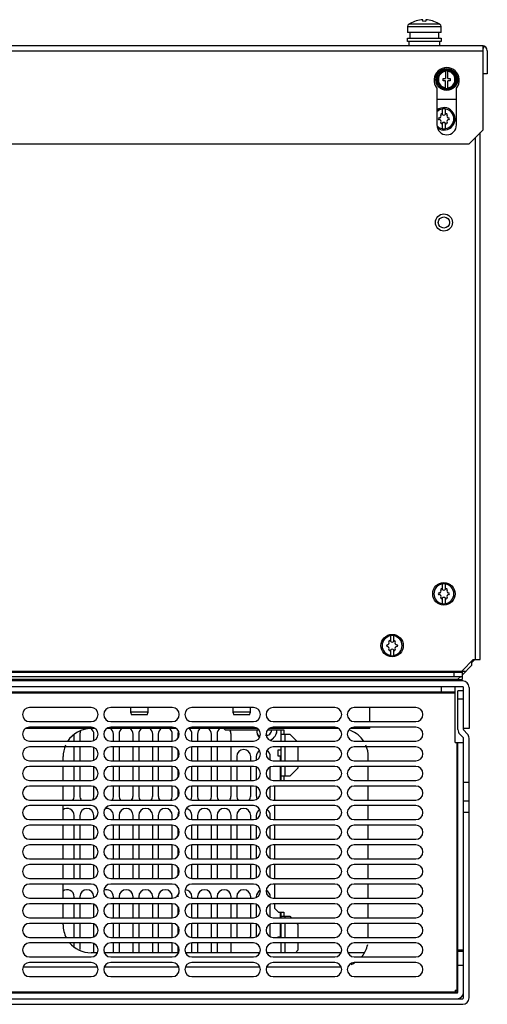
# Model space of a CAD drawing. Header units: millimetres. Extents: x 50 to 412, y 145 to 497.
# Tile 2 of 2: x 245 to 412, y 145 to 497. Entities that reach past the tile are written whole.
import ezdxf

# ---------------------------------------------------------------- set-up
doc = ezdxf.new("R2010")
doc.units = ezdxf.units.MM
doc.header["$LTSCALE"] = 42.001698
doc.layers.get('0').update_dxf_attribs({"linetype": 'CONTINUOUS'})

msp = doc.modelspace()

# ---------------------------------------------------------------- linework, layer by layer
at = {"color": 7, "linetype": 'Continuous'}
for p, q in [((388.96, 496.1), (388.96, 496.67)), ((389.95, 496.67), (389.95, 496.1)), ((383.45, 494.19), (383.45, 492.1)), ((383.45, 494.19), (395.45, 494.19)), ((395.45, 492.1), (383.45, 492.1)), ((395.01, 495.02), (383.9, 495.02)), ((384.26, 492.1), (384.26, 490.1)), ((384.33, 495.29), (384.37, 495.29)), ((394.54, 495.29), (394.57, 495.29)), ((394.65, 490.1), (394.65, 492.1)), ((395.45, 492.1), (395.45, 494.19)), ((383.45, 488.9), (383.45, 490.1)), ((383.45, 490.1), (395.45, 490.1)), ((395.45, 488.9), (383.45, 488.9)), ((383.95, 488.9), (383.95, 487.4)), ((394.95, 487.4), (394.95, 488.9)), ((395.45, 490.1), (395.45, 488.9)), ((51.45, 485.6), (410.45, 485.6)), ((410.15, 487.4), (51.75, 487.4)), ((410.79, 487.29), (410.45, 486.39)), ((410.45, 457.4), (410.45, 487.29)), ((411.95, 485.6), (411.95, 477.4)), ((397.05, 478.54), (397.05, 475.7)), ((397.85, 475.7), (397.85, 478.54)), ((396.2, 474.9), (396.2, 475.7)), ((396.2, 475.7), (397.05, 475.7)), ((397.05, 474.9), (396.2, 474.9)), ((397.05, 472.07), (397.05, 474.9)), ((397.85, 475.7), (398.7, 475.7)), ((397.85, 472.07), (397.85, 474.9)), ((398.7, 474.9), (397.85, 474.9)), ((398.7, 475.7), (398.7, 474.9)), ((411.95, 477.4), (410.45, 477.4)), ((393.95, 472.28), (393.95, 459.1)), ((400.95, 459.1), (400.95, 472.28)), ((393.95, 468.3), (400.95, 468.3)), ((395.85, 464.87), (395.85, 462.94)), ((397.05, 462.94), (397.05, 464.87)), ((395.85, 459.67), (395.85, 457.74)), ((397.05, 457.74), (397.05, 459.67)), ((405.45, 452.4), (410.45, 457.4)), ((407.65, 454.6), (407.65, 268.3)), ((409.45, 268.3), (409.45, 456.4)), ((83.45, 452.4), (405.45, 452.4)), ((395.85, 295.37), (395.85, 293.44)), ((397.05, 293.44), (397.05, 295.37)), ((395.85, 290.17), (395.85, 288.24)), ((397.05, 288.24), (397.05, 290.17)), ((377.35, 276.87), (377.35, 274.94)), ((378.55, 274.94), (378.55, 276.87)), ((377.35, 271.67), (377.35, 269.74)), ((378.55, 269.74), (378.55, 271.67)), ((402.95, 264.3), (406.95, 268.3)), ((406.45, 267.3), (407.45, 268.3)), ((406.45, 266.3), (406.45, 267.8)), ((406.95, 268.3), (409.45, 268.3)), ((404.25, 264.1), (56.65, 264.1)), ((57.95, 263.8), (402.95, 263.8)), ((399.95, 263.8), (399.95, 262.3)), ((402.95, 262.8), (406.45, 266.3)), ((402.95, 264.3), (402.95, 261.2)), ((403.15, 260.7), (57.75, 260.7)), ((57.95, 262.3), (402.95, 262.3)), ((59.45, 261.3), (401.45, 261.3)), ((246.54, 260.7), (246.33, 261.3)), ((254.58, 261.3), (254.36, 260.7)), ((280.45, 261.3), (280.45, 260.7)), ((283.95, 261.3), (283.95, 260.7)), ((291.45, 260.7), (291.45, 261.3)), ((291.45, 261.2), (320.45, 261.2)), ((320.45, 261.3), (320.45, 260.7)), ((327.95, 260.7), (327.95, 261.3)), ((327.95, 261.2), (361.45, 261.2)), ((361.45, 261.3), (361.45, 260.7)), ((365.45, 261.3), (365.45, 260.7)), ((365.45, 261.2), (371.36, 261.2)), ((371.54, 260.7), (371.33, 261.3)), ((379.58, 261.3), (379.36, 260.7)), ((380.47, 261.3), (381.02, 260.7)), ((384.22, 261.3), (384.77, 260.7)), ((384.31, 261.2), (390.95, 261.2)), ((390.95, 261.3), (390.95, 260.7)), ((394.95, 261.3), (394.95, 260.7)), ((394.95, 261.2), (402.95, 261.2)), ((401.45, 261.3), (402.45, 262.3)), ((57.75, 258.7), (403.15, 258.7)), ((400.45, 256.7), (60.45, 256.7)), ((395.45, 258.7), (395.45, 256.7)), ((400.45, 238.7), (400.45, 258.7)), ((403.45, 257.2), (401.45, 257.2)), ((401.45, 243.33), (401.45, 257.2)), ((403.45, 243.33), (403.45, 258.4)), ((405.45, 258.4), (405.45, 243.7)), ((60.45, 256.4), (400.45, 256.4)), ((403.45, 254.2), (401.45, 254.2)), ((270.45, 251.2), (248.45, 251.2)), ((299.45, 251.2), (277.45, 251.2)), ((284.53, 251.2), (284.53, 249.6)), ((290.87, 249.6), (284.53, 249.6)), ((284.53, 249.6), (284.93, 248.6)), ((290.47, 248.6), (290.87, 249.6)), ((290.87, 249.6), (290.87, 251.2)), ((328.45, 251.2), (306.45, 251.2)), ((321.03, 251.2), (321.03, 249.6)), ((327.37, 249.6), (321.03, 249.6)), ((321.03, 249.6), (321.43, 248.6)), ((326.97, 248.6), (327.37, 249.6)), ((327.37, 249.6), (327.37, 251.2)), ((357.45, 251.2), (335.45, 251.2)), ((386.45, 251.2), (364.45, 251.2)), ((369.95, 246.2), (369.95, 251.2)), ((248.45, 246.2), (270.45, 246.2)), ((277.45, 246.2), (299.45, 246.2)), ((290.47, 248.6), (284.93, 248.6)), ((306.45, 246.2), (328.45, 246.2)), ((326.97, 248.6), (321.43, 248.6)), ((335.45, 246.2), (357.45, 246.2)), ((364.45, 246.2), (386.45, 246.2)), ((271.95, 243.7), (246.96, 243.7)), ((270.45, 244.2), (248.45, 244.2)), ((300.95, 243.7), (275.96, 243.7)), ((299.45, 244.2), (277.45, 244.2)), ((329.95, 243.7), (304.96, 243.7)), ((328.45, 244.2), (306.45, 244.2)), ((317.84, 243.7), (318.34, 243.2)), ((318.34, 243.2), (330.45, 243.2)), ((333.46, 243.2), (339.25, 243.2)), ((358.95, 243.7), (333.96, 243.7)), ((357.45, 244.2), (335.45, 244.2)), ((338.25, 243.2), (338.25, 239.2)), ((339.25, 243.2), (339.25, 241.7)), ((369.95, 243.7), (362.96, 243.7)), ((386.45, 244.2), (364.45, 244.2)), ((369.95, 243.7), (369.95, 244.2)), ((405.45, 243.7), (403.45, 243.7)), ((404.78, 241.88), (403.54, 243.12)), ((248.45, 239.2), (270.45, 239.2)), ((264.45, 239.2), (264.45, 241.63)), ((266.45, 241.7), (266.45, 239.2)), ((271.45, 239.53), (271.45, 241.7)), ((277.45, 239.2), (299.45, 239.2)), ((278.45, 239.2), (278.45, 241.7)), ((280.45, 241.7), (280.45, 239.2)), ((285.45, 239.2), (285.45, 241.7)), ((287.45, 241.7), (287.45, 239.2)), ((292.45, 239.2), (292.45, 241.7)), ((294.45, 241.7), (294.45, 239.2)), ((299.45, 239.2), (299.45, 241.7)), ((301.45, 241.7), (301.45, 240.21)), ((306.45, 239.2), (306.45, 241.7)), ((306.45, 239.2), (328.45, 239.2)), ((308.45, 241.7), (308.45, 239.2)), ((313.45, 239.2), (313.45, 241.7)), ((315.45, 241.7), (315.45, 239.2)), ((320.45, 239.2), (320.45, 241.7)), ((335.45, 239.2), (357.45, 239.2)), ((338.25, 241.7), (341.45, 241.7)), ((339.78, 239.2), (339.78, 241.7)), ((341.45, 241.7), (343.92, 239.2)), ((364.45, 239.2), (386.45, 239.2)), ((402.13, 241.7), (403.37, 240.46)), ((403.45, 147.6), (403.45, 240.25)), ((405.45, 147.6), (405.45, 240.25)), ((270.45, 237.2), (248.45, 237.2)), ((264.45, 232.2), (264.45, 237.2)), ((266.45, 237.2), (266.45, 232.2)), ((271.45, 232.53), (271.45, 236.88)), ((299.45, 237.2), (277.45, 237.2)), ((278.45, 232.2), (278.45, 237.2)), ((280.45, 237.2), (280.45, 232.2)), ((285.45, 232.2), (285.45, 237.2)), ((287.45, 237.2), (287.45, 232.2)), ((292.45, 232.2), (292.45, 237.2)), ((294.45, 237.2), (294.45, 232.2)), ((299.45, 232.2), (299.45, 237.2)), ((301.45, 236.2), (301.45, 233.21)), ((328.45, 237.2), (306.45, 237.2)), ((306.45, 232.2), (306.45, 237.2)), ((308.45, 237.2), (308.45, 232.2)), ((313.45, 232.2), (313.45, 237.2)), ((315.45, 237.2), (315.45, 232.2)), ((320.45, 232.2), (320.45, 237.2)), ((357.45, 237.2), (335.45, 237.2)), ((338.25, 236.03), (337.2, 236.03)), ((337.2, 236.03), (337.2, 234.03)), ((338.25, 237.2), (338.25, 232.2)), ((339.78, 232.2), (339.78, 237.2)), ((344.41, 232.2), (344.41, 237.2)), ((386.45, 237.2), (364.45, 237.2)), ((400.45, 238.7), (403.45, 238.7)), ((401.15, 149.3), (401.15, 238.7)), ((401.45, 149.6), (401.45, 238.7)), ((248.45, 232.2), (270.45, 232.2)), ((260.45, 232.2), (260.45, 233.7)), ((277.45, 232.2), (299.45, 232.2)), ((306.45, 232.2), (328.45, 232.2)), ((322.45, 233.7), (322.45, 232.2)), ((327.45, 232.2), (327.45, 233.7)), ((329.45, 233.7), (329.45, 232.53)), ((334.45, 232.53), (334.45, 233.7)), ((335.45, 232.2), (357.45, 232.2)), ((337.2, 234.03), (338.25, 234.03)), ((337.95, 234.03), (337.95, 232.2)), ((364.45, 232.2), (386.45, 232.2)), ((369.45, 232.2), (369.45, 233.7)), ((270.45, 230.2), (248.45, 230.2)), ((260.45, 225.2), (260.45, 230.2)), ((264.45, 225.2), (264.45, 230.2)), ((266.45, 230.2), (266.45, 225.2)), ((271.45, 225.53), (271.45, 229.88)), ((299.45, 230.2), (277.45, 230.2)), ((278.45, 225.2), (278.45, 230.2)), ((280.45, 230.2), (280.45, 225.2)), ((285.45, 225.2), (285.45, 230.2)), ((287.45, 230.2), (287.45, 225.2)), ((292.45, 225.2), (292.45, 230.2)), ((294.45, 230.2), (294.45, 225.2)), ((299.45, 225.2), (299.45, 230.2)), ((301.45, 229.2), (301.45, 226.21)), ((328.45, 230.2), (306.45, 230.2)), ((306.45, 225.2), (306.45, 230.2)), ((308.45, 230.2), (308.45, 225.2)), ((313.45, 225.2), (313.45, 230.2)), ((315.45, 230.2), (315.45, 225.2)), ((320.45, 225.2), (320.45, 230.2)), ((322.45, 230.2), (322.45, 225.2)), ((327.45, 225.2), (327.45, 230.2)), ((329.45, 229.88), (329.45, 225.53)), ((334.45, 225.53), (334.45, 229.88)), ((357.45, 230.2), (335.45, 230.2)), ((337.95, 230.2), (337.95, 225.2)), ((338.25, 230.2), (338.25, 225.2)), ((339.78, 226.7), (339.78, 230.2)), ((341.45, 226.7), (344.41, 229.7)), ((344.41, 229.7), (344.41, 230.2)), ((386.45, 230.2), (364.45, 230.2)), ((369.45, 225.2), (369.45, 230.2)), ((248.45, 225.2), (270.45, 225.2)), ((277.45, 225.2), (299.45, 225.2)), ((306.45, 225.2), (328.45, 225.2)), ((335.45, 225.2), (357.45, 225.2)), ((341.45, 226.7), (338.25, 226.7)), ((339.25, 226.7), (339.25, 225.2)), ((364.45, 225.2), (386.45, 225.2)), ((270.45, 223.2), (248.45, 223.2)), ((260.45, 218.2), (260.45, 223.2)), ((264.45, 219.7), (264.45, 223.2)), ((266.45, 223.2), (266.45, 219.7)), ((271.45, 219.7), (271.45, 222.88)), ((299.45, 223.2), (277.45, 223.2)), ((278.45, 219.7), (278.45, 223.2)), ((280.45, 223.2), (280.45, 219.7)), ((285.45, 219.7), (285.45, 223.2)), ((287.45, 223.2), (287.45, 219.7)), ((292.45, 219.7), (292.45, 223.2)), ((294.45, 223.2), (294.45, 219.7)), ((299.45, 219.7), (299.45, 223.2)), ((301.45, 222.2), (301.45, 219.7)), ((328.45, 223.2), (306.45, 223.2)), ((306.45, 219.7), (306.45, 223.2)), ((308.45, 223.2), (308.45, 219.7)), ((313.45, 219.7), (313.45, 223.2)), ((315.45, 223.2), (315.45, 219.7)), ((320.45, 219.7), (320.45, 223.2)), ((322.45, 223.2), (322.45, 219.7)), ((327.45, 219.7), (327.45, 223.2)), ((329.45, 222.88), (329.45, 219.7)), ((334.45, 219.7), (334.45, 222.88)), ((357.45, 223.2), (335.45, 223.2)), ((335.95, 223.2), (335.95, 218.2)), ((386.45, 223.2), (364.45, 223.2)), ((369.45, 218.2), (369.45, 223.2)), ((405.45, 224.47), (403.45, 224.47)), ((248.45, 218.2), (270.45, 218.2)), ((277.45, 218.2), (299.45, 218.2)), ((306.45, 218.2), (328.45, 218.2)), ((335.45, 218.2), (357.45, 218.2)), ((364.45, 218.2), (386.45, 218.2)), ((270.45, 216.2), (248.45, 216.2)), ((260.45, 211.2), (260.45, 216.2)), ((299.45, 216.2), (277.45, 216.2)), ((328.45, 216.2), (306.45, 216.2)), ((357.45, 216.2), (335.45, 216.2)), ((335.95, 216.2), (335.95, 211.2)), ((386.45, 216.2), (364.45, 216.2)), ((369.45, 211.2), (369.45, 216.2)), ((405.45, 217.8), (403.45, 217.8)), ((248.45, 211.2), (270.45, 211.2)), ((264.45, 211.2), (264.45, 212.7)), ((266.45, 212.7), (266.45, 211.2)), ((271.45, 211.53), (271.45, 212.7)), ((277.45, 211.2), (299.45, 211.2)), ((278.45, 211.2), (278.45, 212.7)), ((280.45, 212.7), (280.45, 211.2)), ((285.45, 211.2), (285.45, 212.7)), ((287.45, 212.7), (287.45, 211.2)), ((292.45, 211.2), (292.45, 212.7)), ((294.45, 212.7), (294.45, 211.2)), ((299.45, 211.2), (299.45, 212.7)), ((301.45, 212.7), (301.45, 212.21)), ((306.45, 211.2), (306.45, 212.7)), ((306.45, 211.2), (328.45, 211.2)), ((308.45, 212.7), (308.45, 211.2)), ((313.45, 211.2), (313.45, 212.7)), ((315.45, 212.7), (315.45, 211.2)), ((320.45, 211.2), (320.45, 212.7)), ((322.45, 212.7), (322.45, 211.2)), ((327.45, 211.2), (327.45, 212.7)), ((329.45, 212.7), (329.45, 211.53)), ((334.45, 211.53), (334.45, 212.7)), ((335.45, 211.2), (357.45, 211.2)), ((364.45, 211.2), (386.45, 211.2)), ((405.45, 213.7), (403.45, 213.7)), ((270.45, 209.2), (248.45, 209.2)), ((260.45, 204.2), (260.45, 209.2)), ((264.45, 204.2), (264.45, 209.2)), ((266.45, 209.2), (266.45, 204.2)), ((271.45, 204.53), (271.45, 208.88)), ((299.45, 209.2), (277.45, 209.2)), ((278.45, 204.2), (278.45, 209.2)), ((280.45, 209.2), (280.45, 204.2)), ((285.45, 204.2), (285.45, 209.2)), ((287.45, 209.2), (287.45, 204.2)), ((292.45, 204.2), (292.45, 209.2)), ((294.45, 209.2), (294.45, 204.2)), ((299.45, 204.2), (299.45, 209.2)), ((301.45, 208.2), (301.45, 205.21)), ((328.45, 209.2), (306.45, 209.2)), ((306.45, 204.2), (306.45, 209.2)), ((308.45, 209.2), (308.45, 204.2)), ((313.45, 204.2), (313.45, 209.2)), ((315.45, 209.2), (315.45, 204.2)), ((320.45, 204.2), (320.45, 209.2)), ((322.45, 209.2), (322.45, 204.2)), ((327.45, 204.2), (327.45, 209.2)), ((329.45, 208.88), (329.45, 204.53)), ((334.45, 204.53), (334.45, 208.88)), ((357.45, 209.2), (335.45, 209.2)), ((335.95, 209.2), (335.95, 204.2)), ((386.45, 209.2), (364.45, 209.2)), ((369.45, 204.2), (369.45, 209.2)), ((248.45, 204.2), (270.45, 204.2)), ((277.45, 204.2), (299.45, 204.2)), ((306.45, 204.2), (328.45, 204.2)), ((335.45, 204.2), (357.45, 204.2)), ((364.45, 204.2), (386.45, 204.2)), ((270.45, 202.2), (248.45, 202.2)), ((260.45, 197.2), (260.45, 202.2)), ((264.45, 197.2), (264.45, 202.2)), ((266.45, 202.2), (266.45, 197.2)), ((271.45, 197.53), (271.45, 201.88)), ((299.45, 202.2), (277.45, 202.2)), ((278.45, 197.2), (278.45, 202.2)), ((280.45, 202.2), (280.45, 197.2)), ((285.45, 197.2), (285.45, 202.2)), ((287.45, 202.2), (287.45, 197.2)), ((292.45, 197.2), (292.45, 202.2)), ((294.45, 202.2), (294.45, 197.2)), ((299.45, 197.2), (299.45, 202.2)), ((301.45, 201.2), (301.45, 198.21)), ((328.45, 202.2), (306.45, 202.2)), ((306.45, 197.2), (306.45, 202.2)), ((308.45, 202.2), (308.45, 197.2)), ((313.45, 197.2), (313.45, 202.2)), ((315.45, 202.2), (315.45, 197.2)), ((320.45, 197.2), (320.45, 202.2)), ((322.45, 202.2), (322.45, 197.2)), ((327.45, 197.2), (327.45, 202.2)), ((329.45, 201.88), (329.45, 197.53)), ((334.45, 197.53), (334.45, 201.88)), ((357.45, 202.2), (335.45, 202.2)), ((335.95, 202.2), (335.95, 197.2)), ((386.45, 202.2), (364.45, 202.2)), ((369.45, 197.2), (369.45, 202.2)), ((248.45, 197.2), (270.45, 197.2)), ((277.45, 197.2), (299.45, 197.2)), ((306.45, 197.2), (328.45, 197.2)), ((335.45, 197.2), (357.45, 197.2)), ((364.45, 197.2), (386.45, 197.2)), ((270.45, 195.2), (248.45, 195.2)), ((260.45, 190.2), (260.45, 195.2)), ((264.45, 190.7), (264.45, 195.2)), ((266.45, 195.2), (266.45, 190.7)), ((271.45, 190.7), (271.45, 194.88)), ((299.45, 195.2), (277.45, 195.2)), ((278.45, 190.7), (278.45, 195.2)), ((280.45, 195.2), (280.45, 190.7)), ((285.45, 190.7), (285.45, 195.2)), ((287.45, 195.2), (287.45, 190.7)), ((292.45, 190.7), (292.45, 195.2)), ((294.45, 195.2), (294.45, 190.7)), ((299.45, 190.7), (299.45, 195.2)), ((301.45, 194.2), (301.45, 191.21)), ((328.45, 195.2), (306.45, 195.2)), ((306.45, 190.7), (306.45, 195.2)), ((308.45, 195.2), (308.45, 190.7)), ((313.45, 190.7), (313.45, 195.2)), ((315.45, 195.2), (315.45, 190.7)), ((320.45, 190.7), (320.45, 195.2)), ((322.45, 195.2), (322.45, 190.7)), ((327.45, 190.7), (327.45, 195.2)), ((329.45, 194.88), (329.45, 190.7)), ((334.45, 190.7), (334.45, 194.88)), ((357.45, 195.2), (335.45, 195.2)), ((335.95, 195.2), (335.95, 190.2)), ((386.45, 195.2), (364.45, 195.2)), ((369.45, 190.2), (369.45, 195.2)), ((248.45, 190.2), (270.45, 190.2)), ((277.45, 190.2), (299.45, 190.2)), ((306.45, 190.2), (328.45, 190.2)), ((335.45, 190.2), (357.45, 190.2)), ((364.45, 190.2), (386.45, 190.2)), ((270.45, 188.2), (248.45, 188.2)), ((260.45, 183.2), (260.45, 188.2)), ((299.45, 188.2), (277.45, 188.2)), ((328.45, 188.2), (306.45, 188.2)), ((357.45, 188.2), (335.45, 188.2)), ((335.95, 188.2), (335.95, 183.2)), ((386.45, 188.2), (364.45, 188.2)), ((369.45, 183.2), (369.45, 188.2)), ((248.45, 183.2), (270.45, 183.2)), ((264.45, 183.2), (264.45, 183.7)), ((266.45, 183.7), (266.45, 183.2)), ((271.45, 183.53), (271.45, 183.7)), ((277.45, 183.2), (299.45, 183.2)), ((278.45, 183.2), (278.45, 183.7)), ((280.45, 183.7), (280.45, 183.2)), ((285.45, 183.2), (285.45, 183.7)), ((287.45, 183.7), (287.45, 183.2)), ((292.45, 183.2), (292.45, 183.7)), ((294.45, 183.7), (294.45, 183.2)), ((299.45, 183.2), (299.45, 183.7)), ((306.45, 183.2), (306.45, 183.7)), ((306.45, 183.2), (328.45, 183.2)), ((308.45, 183.7), (308.45, 183.2)), ((313.45, 183.2), (313.45, 183.7)), ((315.45, 183.7), (315.45, 183.2)), ((320.45, 183.2), (320.45, 183.7)), ((322.45, 183.7), (322.45, 183.2)), ((327.45, 183.2), (327.45, 183.7)), ((329.45, 183.7), (329.45, 183.53)), ((334.45, 183.53), (334.45, 183.7)), ((335.45, 183.2), (357.45, 183.2)), ((364.45, 183.2), (386.45, 183.2)), ((270.45, 181.2), (248.45, 181.2)), ((260.45, 176.2), (260.45, 181.2)), ((264.45, 176.2), (264.45, 181.2)), ((266.45, 181.2), (266.45, 176.2)), ((271.45, 176.53), (271.45, 180.88)), ((299.45, 181.2), (277.45, 181.2)), ((278.45, 176.2), (278.45, 181.2)), ((280.45, 181.2), (280.45, 176.2)), ((285.45, 176.2), (285.45, 181.2)), ((287.45, 181.2), (287.45, 176.2)), ((292.45, 176.2), (292.45, 181.2)), ((294.45, 181.2), (294.45, 176.2)), ((299.45, 176.2), (299.45, 181.2)), ((301.45, 180.2), (301.45, 177.21)), ((328.45, 181.2), (306.45, 181.2)), ((306.45, 176.2), (306.45, 181.2)), ((308.45, 181.2), (308.45, 176.2)), ((313.45, 176.2), (313.45, 181.2)), ((315.45, 181.2), (315.45, 176.2)), ((320.45, 176.2), (320.45, 181.2)), ((322.45, 181.2), (322.45, 176.2)), ((327.45, 176.2), (327.45, 181.2)), ((329.45, 180.88), (329.45, 176.53)), ((334.45, 176.53), (334.45, 180.88)), ((357.45, 181.2), (335.45, 181.2)), ((335.95, 181.2), (335.95, 179.6)), ((335.95, 179.6), (337.35, 178.2)), ((386.45, 181.2), (364.45, 181.2)), ((369.45, 176.2), (369.45, 181.2)), ((248.45, 176.2), (270.45, 176.2)), ((277.45, 176.2), (299.45, 176.2)), ((306.45, 176.2), (328.45, 176.2)), ((335.45, 176.2), (357.45, 176.2)), ((337.35, 178.2), (339.25, 178.2)), ((337.95, 178.2), (337.95, 176.2)), ((338.25, 178.2), (338.25, 176.2)), ((338.25, 176.7), (341.45, 176.7)), ((339.25, 178.2), (339.25, 176.7)), ((339.78, 176.2), (339.78, 176.7)), ((341.45, 176.7), (341.95, 176.2)), ((364.45, 176.2), (386.45, 176.2)), ((270.45, 174.2), (248.45, 174.2)), ((260.45, 173.7), (260.45, 174.2)), ((264.45, 169.2), (264.45, 174.2)), ((266.45, 174.2), (266.45, 169.2)), ((271.45, 169.53), (271.45, 173.88)), ((299.45, 174.2), (277.45, 174.2)), ((278.45, 169.2), (278.45, 174.2)), ((280.45, 174.2), (280.45, 169.2)), ((285.45, 169.2), (285.45, 174.2)), ((287.45, 174.2), (287.45, 169.2)), ((292.45, 169.2), (292.45, 174.2)), ((294.45, 174.2), (294.45, 169.2)), ((299.45, 169.2), (299.45, 174.2)), ((301.45, 173.2), (301.45, 170.21)), ((328.45, 174.2), (306.45, 174.2)), ((306.45, 169.2), (306.45, 174.2)), ((308.45, 174.2), (308.45, 169.2)), ((313.45, 169.2), (313.45, 174.2)), ((315.45, 174.2), (315.45, 169.2)), ((320.45, 169.2), (320.45, 174.2)), ((322.45, 174.2), (322.45, 169.7)), ((327.45, 169.7), (327.45, 174.2)), ((329.45, 173.88), (329.45, 169.7)), ((334.45, 169.7), (334.45, 173.88)), ((357.45, 174.2), (335.45, 174.2)), ((337.95, 174.2), (337.95, 169.38)), ((338.25, 174.2), (338.25, 169.2)), ((339.78, 169.2), (339.78, 174.2)), ((343.92, 174.2), (344.41, 173.7)), ((344.41, 169.2), (344.41, 173.7)), ((386.45, 174.2), (364.45, 174.2)), ((369.45, 169.2), (369.45, 174.2)), ((248.45, 169.2), (270.45, 169.2)), ((277.45, 169.2), (299.45, 169.2)), ((306.45, 169.2), (328.45, 169.2)), ((335.45, 169.2), (357.45, 169.2)), ((337.2, 169.38), (338.25, 169.38)), ((337.2, 169.38), (337.2, 169.2)), ((364.45, 169.2), (386.45, 169.2)), ((270.45, 167.2), (248.45, 167.2)), ((264.45, 165.77), (264.45, 167.2)), ((266.45, 167.2), (266.45, 164.81)), ((271.45, 163.7), (271.45, 166.88)), ((299.45, 167.2), (277.45, 167.2)), ((278.45, 163.7), (278.45, 167.2)), ((280.45, 167.2), (280.45, 163.7)), ((285.45, 163.7), (285.45, 167.2)), ((287.45, 167.2), (287.45, 163.7)), ((292.45, 163.7), (292.45, 167.2)), ((294.45, 167.2), (294.45, 163.7)), ((299.45, 163.7), (299.45, 167.2)), ((301.45, 166.2), (301.45, 163.7)), ((328.45, 167.2), (306.45, 167.2)), ((306.45, 163.7), (306.45, 167.2)), ((308.45, 167.2), (308.45, 163.7)), ((313.45, 163.7), (313.45, 167.2)), ((315.45, 167.2), (315.45, 163.7)), ((320.45, 163.7), (320.45, 167.2)), ((357.45, 167.2), (335.45, 167.2)), ((338.25, 167.2), (338.25, 163.7)), ((339.78, 163.7), (339.78, 167.2)), ((344.41, 164.7), (344.41, 167.2)), ((386.45, 167.2), (364.45, 167.2)), ((248.45, 162.2), (270.45, 162.2)), ((272.63, 163.7), (270.45, 163.7)), ((301.63, 163.7), (275.28, 163.7)), ((277.45, 162.2), (299.45, 162.2)), ((330.63, 163.7), (304.28, 163.7)), ((306.45, 162.2), (328.45, 162.2)), ((359.63, 163.7), (333.28, 163.7)), ((335.45, 162.2), (357.45, 162.2)), ((343.42, 163.7), (344.41, 164.7)), ((367.87, 163.7), (362.28, 163.7)), ((364.45, 162.2), (386.45, 162.2)), ((401.45, 164.8), (403.45, 164.8)), ((401.45, 164.3), (403.45, 164.3)), ((246.28, 158.7), (272.63, 158.7)), ((270.45, 160.2), (248.45, 160.2)), ((275.28, 158.7), (301.63, 158.7)), ((299.45, 160.2), (277.45, 160.2)), ((304.28, 158.7), (330.63, 158.7)), ((328.45, 160.2), (306.45, 160.2)), ((333.28, 158.7), (359.45, 158.7)), ((357.45, 160.2), (335.45, 160.2)), ((386.45, 160.2), (364.45, 160.2)), ((401.45, 159.3), (403.45, 159.3)), ((248.45, 155.2), (270.45, 155.2)), ((277.45, 155.2), (299.45, 155.2)), ((306.45, 155.2), (328.45, 155.2)), ((335.45, 155.2), (357.45, 155.2)), ((364.45, 155.2), (386.45, 155.2)), ((401.15, 149.6), (59.75, 149.6)), ((401.15, 149.3), (59.75, 149.3)), ((400.45, 150.3), (401.45, 150.3)), ((400.45, 150.3), (400.45, 149.3)), ((57.75, 147.3), (403.15, 147.3)), ((57.75, 145.3), (403.15, 145.3))]:
    msp.add_line(p, q, dxfattribs=at)
for centre, radius in [((397.45, 475.3), 3.9), ((397.45, 475.3), 3.5), ((397.45, 475.3), 3.3), ((396.45, 424.3), 3.06), ((396.45, 424.3), 2), ((396.45, 291.8), 4), ((377.95, 273.3), 4)]:
    msp.add_circle(centre, radius, dxfattribs=at)
for centre, radius, start, end in [((389.45, 486.7), 9.98, 92.8424, 120.6216), ((389.45, 486.7), 9.4, 86.9828, 93.0172), ((389.45, 486.7), 9.98, 59.3784, 87.1576), ((384.45, 494.19), 1, 123.749, 180), ((389.45, 486.7), 10, 120.7955, 123.749), ((389.45, 486.7), 10, 56.251, 59.2045), ((394.45, 494.19), 1, 0, 56.251), ((410.15, 485.6), 1.8, 0, 90), ((397.45, 475.1), 4.5, 321.0576, 218.9424), ((397.45, 475.3), 3.25, 97.0699, 262.9301), ((397.45, 475.3), 2.95, 97.7929, 262.2071), ((397.45, 475.3), 3.26, 82.9552, 97.0448), ((397.45, 475.3), 3.25, 277.0699, 82.9301), ((397.45, 475.3), 2.95, 277.7929, 82.2071), ((397.45, 475.3), 3.26, 262.9552, 277.0448), ((396.45, 461.3), 3.55, 99.7431, 134.908), ((396.45, 461.3), 4, 237.2727, 127.3463), ((396.45, 461.3), 3.61, 80.4403, 99.5597), ((396.45, 461.3), 3.55, 279.7431, 80.2569), ((394.75, 461.3), 0.3, 90, 270), ((394.75, 462.29), 0.681, 270, 30), ((394.75, 460.32), 0.681, 330, 90), ((395.6, 462.78), 0.3, 30, 210), ((396.45, 463.27), 0.681, 210, 330), ((397.3, 462.78), 0.3, 330, 150), ((398.15, 462.29), 0.681, 150, 270), ((398.15, 460.32), 0.681, 90, 210), ((398.15, 461.3), 0.3, 270, 90), ((397.45, 459.1), 3.5, 180, 360), ((396.45, 461.3), 3.55, 228.8456, 260.2569), ((395.6, 459.83), 0.3, 150, 330), ((396.45, 461.3), 3.61, 260.4403, 279.5597), ((396.45, 459.34), 0.681, 30, 150), ((397.3, 459.83), 0.3, 210, 30), ((396.45, 291.8), 3.55, 99.7431, 260.2569), ((396.45, 291.8), 3.61, 80.4403, 99.5597), ((396.45, 291.8), 3.55, 279.7431, 80.2569), ((394.75, 291.8), 0.3, 90, 270), ((394.75, 292.79), 0.681, 270, 30), ((395.6, 293.28), 0.3, 30, 210), ((396.45, 293.77), 0.681, 210, 330), ((397.3, 293.28), 0.3, 330, 150), ((398.15, 292.79), 0.681, 150, 270), ((398.15, 291.8), 0.3, 270, 90), ((394.75, 290.82), 0.681, 330, 90), ((395.6, 290.33), 0.3, 150, 330), ((396.45, 291.8), 3.61, 260.4403, 279.5597), ((396.45, 289.84), 0.681, 30, 150), ((397.3, 290.33), 0.3, 210, 30), ((398.15, 290.82), 0.681, 90, 210), ((377.95, 273.3), 3.55, 99.7431, 260.2569), ((376.25, 274.29), 0.681, 270, 30), ((377.1, 274.78), 0.3, 30, 210), ((377.95, 273.3), 3.61, 80.4403, 99.5597), ((377.95, 275.27), 0.681, 210, 330), ((378.8, 274.78), 0.3, 330, 150), ((377.95, 273.3), 3.55, 279.7431, 80.2569), ((379.65, 274.29), 0.681, 150, 270), ((376.25, 273.3), 0.3, 90, 270), ((376.25, 272.32), 0.681, 330, 90), ((377.1, 271.83), 0.3, 150, 330), ((377.95, 271.34), 0.681, 30, 150), ((378.8, 271.83), 0.3, 210, 30), ((379.65, 272.32), 0.681, 90, 210), ((379.65, 273.3), 0.3, 270, 90), ((377.95, 273.3), 3.61, 260.4403, 279.5597), ((397.95, 271.8), 9.5, 331.6938, 336.1249), ((403.15, 258.4), 2.3, 0, 90), ((403.15, 258.4), 0.3, 0, 90), ((248.45, 248.7), 2.5, 90, 270), ((270.45, 248.7), 2.5, 270, 90), ((277.45, 248.7), 2.5, 90, 270), ((299.45, 248.7), 2.5, 270, 90), ((306.45, 248.7), 2.5, 90, 270), ((328.45, 248.7), 2.5, 270, 90), ((335.45, 248.7), 2.5, 90, 270), ((357.45, 248.7), 2.5, 270, 90), ((364.45, 248.7), 2.5, 90, 270), ((386.45, 248.7), 2.5, 270, 90), ((248.45, 241.7), 2.5, 90, 270), ((270.45, 233.7), 10, 90, 147.2728), ((268.95, 241.7), 2.5, 153.8841, 180), ((270.45, 241.7), 2.5, 270, 90), ((268.95, 241.7), 2.5, 0, 53.1649), ((277.45, 241.7), 2.5, 90, 270), ((275.95, 241.7), 2.5, 0, 57.0384), ((282.95, 241.7), 2.5, 123.0975, 180), ((282.95, 241.7), 2.5, 0, 57.0384), ((289.95, 241.7), 2.5, 123.0975, 180), ((289.95, 241.7), 2.5, 0, 57.0384), ((296.95, 241.7), 2.5, 123.0975, 180), ((296.95, 241.7), 2.5, 0, 57.0384), ((299.45, 241.7), 2.5, 270, 90), ((303.95, 241.7), 2.5, 161.1384, 180), ((306.45, 241.7), 2.5, 90, 270), ((303.95, 241.7), 2.5, 0, 57.0384), ((310.95, 241.7), 2.5, 123.0975, 180), ((310.95, 241.7), 2.5, 0, 57.0384), ((317.95, 241.7), 2.5, 123.0975, 180), ((317.95, 241.7), 2.5, 0, 37.0344), ((328.45, 241.7), 2.5, 270, 90), ((333.2, 242.95), 3.6, 173.5687, 225.7444), ((333.2, 242.95), 3.56, 176.0918, 220.209), ((333.2, 242.95), 1.65, 253.3601, 8.4048), ((335.45, 241.7), 2.5, 90, 270), ((333.2, 242.95), 3.56, 290.9101, 3.91), ((333.2, 242.95), 3.6, 330.8445, 6.4231), ((357.45, 241.7), 2.5, 270, 90), ((364.45, 241.7), 2.5, 90, 270), ((359.45, 233.7), 10, 32.7272, 68.6895), ((386.45, 241.7), 2.5, 270, 90), ((403.75, 243.33), 2.3, 180, 225), ((403.75, 243.33), 0.3, 180, 225), ((333.2, 242.95), 3.6, 289.7251, 312.8874), ((403.15, 240.25), 0.3, 0, 45), ((403.15, 240.25), 2.3, 0, 45), ((248.45, 234.7), 2.5, 90, 270), ((270.45, 233.7), 10, 156.2394, 180), ((270.45, 234.7), 2.5, 270, 90), ((277.45, 234.7), 2.5, 90, 270), ((299.45, 234.7), 2.5, 270, 90), ((306.45, 234.7), 2.5, 90, 270), ((324.95, 233.7), 2.5, 0, 180), ((328.45, 234.7), 2.5, 270, 90), ((331.95, 233.7), 2.5, 123.7598, 180), ((335.45, 234.7), 2.5, 90, 270), ((331.95, 233.7), 2.5, 0, 56.2955), ((357.45, 234.7), 2.5, 270, 90), ((364.45, 234.7), 2.5, 90, 270), ((359.45, 233.7), 10, 0, 23.7606), ((386.45, 234.7), 2.5, 270, 90), ((248.45, 227.7), 2.5, 90, 270), ((270.45, 227.7), 2.5, 270, 90), ((277.45, 227.7), 2.5, 90, 270), ((299.45, 227.7), 2.5, 270, 90), ((306.45, 227.7), 2.5, 90, 270), ((328.45, 227.7), 2.5, 270, 90), ((335.45, 227.7), 2.5, 90, 270), ((357.45, 227.7), 2.5, 270, 90), ((364.45, 227.7), 2.5, 90, 270), ((386.45, 227.7), 2.5, 270, 90), ((248.45, 220.7), 2.5, 90, 270), ((270.45, 220.7), 2.5, 270, 90), ((277.45, 220.7), 2.5, 90, 270), ((299.45, 220.7), 2.5, 270, 90), ((306.45, 220.7), 2.5, 90, 270), ((328.45, 220.7), 2.5, 270, 90), ((335.45, 220.7), 2.5, 90, 270), ((357.45, 220.7), 2.5, 270, 90), ((364.45, 220.7), 2.5, 90, 270), ((386.45, 220.7), 2.5, 270, 90), ((261.95, 219.7), 2.5, 322.8723, 360), ((268.95, 219.7), 2.5, 180, 217.0344), ((268.95, 219.7), 2.5, 323.8137, 360), ((275.95, 219.7), 2.5, 323.8137, 360), ((282.95, 219.7), 2.5, 180, 217.0344), ((282.95, 219.7), 2.5, 322.8723, 360), ((289.95, 219.7), 2.5, 180, 217.0344), ((289.95, 219.7), 2.5, 322.8723, 360), ((296.95, 219.7), 2.5, 180, 217.0344), ((296.95, 219.7), 2.5, 323.8137, 360), ((303.95, 219.7), 2.5, 180, 186.6785), ((303.95, 219.7), 2.5, 323.8137, 360), ((310.95, 219.7), 2.5, 180, 217.0344), ((310.95, 219.7), 2.5, 322.8723, 360), ((317.95, 219.7), 2.5, 180, 217.0344), ((317.95, 219.7), 2.5, 322.8723, 360), ((324.95, 219.7), 2.5, 180, 217.0344), ((324.95, 219.7), 2.5, 322.8723, 360), ((331.95, 219.7), 2.5, 180, 206.0566), ((331.95, 219.7), 2.5, 333.9161, 360), ((248.45, 213.7), 2.5, 90, 270), ((261.95, 212.7), 2.5, 0, 128.8962), ((268.95, 212.7), 2.5, 0, 180), ((270.45, 213.7), 2.5, 270, 90), ((277.45, 213.7), 2.5, 90, 270), ((275.95, 212.7), 2.5, 0, 102.9132), ((282.95, 212.7), 2.5, 0, 180), ((289.95, 212.7), 2.5, 0, 180), ((296.95, 212.7), 2.5, 0, 180), ((299.45, 213.7), 2.5, 270, 90), ((306.45, 213.7), 2.5, 90, 270), ((303.95, 212.7), 2.5, 0, 79.5297), ((310.95, 212.7), 2.5, 0, 180), ((317.95, 212.7), 2.5, 0, 180), ((324.95, 212.7), 2.5, 0, 180), ((328.45, 213.7), 2.5, 270, 90), ((331.95, 212.7), 2.5, 123.7598, 180), ((335.45, 213.7), 2.5, 90, 270), ((331.95, 212.7), 2.5, 0, 56.2955), ((357.45, 213.7), 2.5, 270, 90), ((364.45, 213.7), 2.5, 90, 270), ((386.45, 213.7), 2.5, 270, 90), ((303.95, 212.7), 2.5, 143.8137, 180), ((248.45, 206.7), 2.5, 90, 270), ((270.45, 206.7), 2.5, 270, 90), ((277.45, 206.7), 2.5, 90, 270), ((299.45, 206.7), 2.5, 270, 90), ((306.45, 206.7), 2.5, 90, 270), ((328.45, 206.7), 2.5, 270, 90), ((335.45, 206.7), 2.5, 90, 270), ((357.45, 206.7), 2.5, 270, 90), ((364.45, 206.7), 2.5, 90, 270), ((386.45, 206.7), 2.5, 270, 90), ((248.45, 199.7), 2.5, 90, 270), ((270.45, 199.7), 2.5, 270, 90), ((277.45, 199.7), 2.5, 90, 270), ((299.45, 199.7), 2.5, 270, 90), ((306.45, 199.7), 2.5, 90, 270), ((328.45, 199.7), 2.5, 270, 90), ((335.45, 199.7), 2.5, 90, 270), ((357.45, 199.7), 2.5, 270, 90), ((364.45, 199.7), 2.5, 90, 270), ((386.45, 199.7), 2.5, 270, 90), ((248.45, 192.7), 2.5, 90, 270), ((270.45, 192.7), 2.5, 270, 90), ((277.45, 192.7), 2.5, 90, 270), ((299.45, 192.7), 2.5, 270, 90), ((306.45, 192.7), 2.5, 90, 270), ((328.45, 192.7), 2.5, 270, 90), ((335.45, 192.7), 2.5, 90, 270), ((357.45, 192.7), 2.5, 270, 90), ((364.45, 192.7), 2.5, 90, 270), ((386.45, 192.7), 2.5, 270, 90), ((261.95, 190.7), 2.5, 347.594, 360), ((268.95, 190.7), 2.5, 180, 192.3767), ((268.95, 190.7), 2.5, 355.0745, 360), ((275.95, 190.7), 2.5, 347.594, 360), ((282.95, 190.7), 2.5, 180, 192.3767), ((282.95, 190.7), 2.5, 347.594, 360), ((289.95, 190.7), 2.5, 180, 192.3767), ((289.95, 190.7), 2.5, 347.594, 360), ((296.95, 190.7), 2.5, 180, 192.3767), ((296.95, 190.7), 2.5, 348.7678, 360), ((303.95, 190.7), 2.5, 348.7678, 360), ((310.95, 190.7), 2.5, 180, 192.3767), ((310.95, 190.7), 2.5, 347.594, 360), ((317.95, 190.7), 2.5, 180, 192.3767), ((317.95, 190.7), 2.5, 347.594, 360), ((324.95, 190.7), 2.5, 180, 192.3767), ((324.95, 190.7), 2.5, 347.594, 360), ((331.95, 190.7), 2.5, 180, 183.9719), ((331.95, 190.7), 2.5, 356.0129, 360), ((248.45, 185.7), 2.5, 90, 270), ((270.45, 185.7), 2.5, 270, 90), ((277.45, 185.7), 2.5, 90, 270), ((299.45, 185.7), 2.5, 270, 90), ((306.45, 185.7), 2.5, 90, 270), ((328.45, 185.7), 2.5, 270, 90), ((335.45, 185.7), 2.5, 90, 270), ((357.45, 185.7), 2.5, 270, 90), ((364.45, 185.7), 2.5, 90, 270), ((386.45, 185.7), 2.5, 270, 90), ((261.95, 183.7), 2.5, 0, 128.8962), ((268.95, 183.7), 2.5, 0, 180), ((275.95, 183.7), 2.5, 0, 111.8536), ((282.95, 183.7), 2.5, 0, 180), ((289.95, 183.7), 2.5, 0, 180), ((296.95, 183.7), 2.5, 0, 180), ((303.95, 183.7), 2.5, 143.8137, 180), ((303.95, 183.7), 2.5, 0, 87.1604), ((310.95, 183.7), 2.5, 0, 180), ((317.95, 183.7), 2.5, 0, 180), ((324.95, 183.7), 2.5, 0, 180), ((331.95, 183.7), 2.5, 116.1548, 180), ((331.95, 183.7), 2.5, 0, 63.8613), ((248.45, 178.7), 2.5, 90, 270), ((270.45, 178.7), 2.5, 270, 90), ((277.45, 178.7), 2.5, 90, 270), ((299.45, 178.7), 2.5, 270, 90), ((306.45, 178.7), 2.5, 90, 270), ((328.45, 178.7), 2.5, 270, 90), ((335.45, 178.7), 2.5, 90, 270), ((357.45, 178.7), 2.5, 270, 90), ((364.45, 178.7), 2.5, 90, 270), ((386.45, 178.7), 2.5, 270, 90), ((248.45, 171.7), 2.5, 90, 270), ((270.45, 173.7), 10, 180, 208.2303), ((270.45, 171.7), 2.5, 270, 90), ((277.45, 171.7), 2.5, 90, 270), ((299.45, 171.7), 2.5, 270, 90), ((306.45, 171.7), 2.5, 90, 270), ((328.45, 171.7), 2.5, 270, 90), ((335.45, 171.7), 2.5, 90, 270), ((357.45, 171.7), 2.5, 270, 90), ((364.45, 171.7), 2.5, 90, 270), ((386.45, 171.7), 2.5, 270, 90), ((324.95, 169.7), 2.5, 180, 192.4122), ((324.95, 169.7), 2.5, 347.5878, 360), ((331.95, 169.7), 2.5, 180, 183.9891), ((331.95, 169.7), 2.5, 356.0117, 360), ((248.45, 164.7), 2.5, 90, 270), ((270.45, 173.7), 10, 219.007, 270), ((270.45, 164.7), 2.5, 270, 90), ((277.45, 164.7), 2.5, 90, 270), ((299.45, 164.7), 2.5, 270, 90), ((306.45, 164.7), 2.5, 90, 270), ((328.45, 164.7), 2.5, 270, 90), ((335.45, 164.7), 2.5, 90, 270), ((357.45, 164.7), 2.5, 270, 90), ((364.45, 164.7), 2.5, 90, 270), ((359.45, 168.7), 10, 320.993, 347.8569), ((386.45, 164.7), 2.5, 270, 90), ((248.45, 157.7), 2.5, 90, 270), ((270.45, 157.7), 2.5, 270, 90), ((277.45, 157.7), 2.5, 90, 270), ((299.45, 157.7), 2.5, 270, 90), ((306.45, 157.7), 2.5, 90, 270), ((328.45, 157.7), 2.5, 270, 90), ((335.45, 157.7), 2.5, 90, 270), ((357.45, 157.7), 2.5, 270, 90), ((359.45, 168.7), 10, 270, 271.3859), ((364.45, 157.7), 2.5, 90, 270), ((359.45, 168.7), 10, 292.6399, 300.3236), ((386.45, 157.7), 2.5, 270, 90), ((401.15, 149.6), 2.3, 270, 360), ((401.15, 149.6), 0.3, 270, 360), ((403.15, 147.6), 2.3, 270, 360), ((403.15, 147.6), 0.3, 270, 360)]:
    msp.add_arc(centre, radius, start, end, dxfattribs=at)
for points in [[(410.25, 487.39), (410.22, 487.4), (410.19, 487.4), (410.15, 487.4)], [(410.45, 487.29), (410.39, 487.33), (410.33, 487.37), (410.25, 487.39)]]:
    msp.add_open_spline(points, degree=3, dxfattribs=at)

doc.saveas('drawing.dxf')
